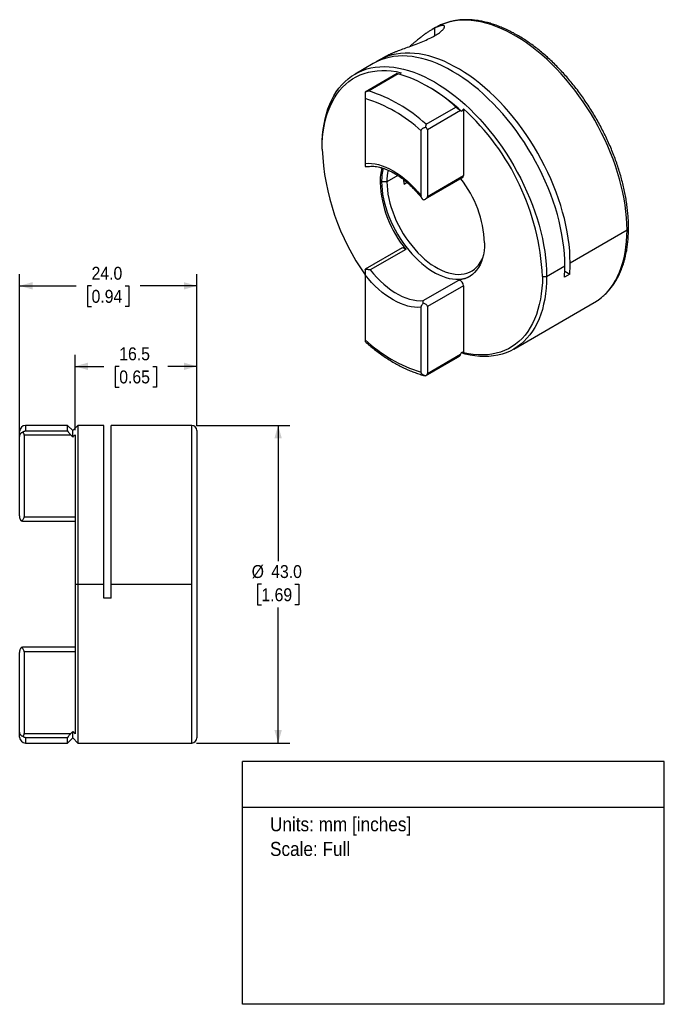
# Model space of a CAD drawing. Header units: millimetres. Extents: x 3 to 216, y 0 to 136.
# Tile 2 of 2: x 129 to 216, y 0 to 133. Entities that reach past the tile are written whole.
import ezdxf
from ezdxf.enums import TextEntityAlignment as Align

# ---------------------------------------------------------------- set-up
doc = ezdxf.new("R2010")
doc.units = ezdxf.units.MM
doc.header["$LTSCALE"] = 0.5
doc.linetypes.add('SLD-Solid', pattern=[0])
doc.layers.add('DIMENSIONS', color=140, linetype='SLD-Solid', lineweight=25)
doc.layers.add('TEXT', color=140, linetype='SLD-Solid', lineweight=25)
doc.layers.add('SLD-DEFPOINTS', color=7, linetype='Continuous', plot=False)
doc.layers.get('SLD-DEFPOINTS').off()
doc.styles.add('SLDTEXTSTYLE0', font='GOTHIC.TTF', dxfattribs={"width": 0.913})
doc.dimstyles.new('SLDDIMSTYLE1', dxfattribs={"dimtxt": 1.75, "dimasz": 1.75, "dimexe": 0, "dimexo": 0.0625, "dimgap": 0.4375, "dimtad": 0, "dimtih": 1, "dimtoh": 1, "dimdec": 1, "dimrnd": 1e-09, "dimzin": 4, "dimdsep": 46, "dimtxsty": 'SLDTEXTSTYLE0', "dimsah": 1, "dimcen": 0.09, "dimadec": 0, "dimazin": 1, "dimtfac": 1, "dimtdec": 1, "dimtofl": 0, "dimtmove": 0, "dimatfit": 3, "dimfxl": 0, "dimfrac": 2, "dimtolj": 1, "dimtzin": 12, "dimarcsym": 0})
doc.dimstyles.new('SLDDIMSTYLE2', dxfattribs={"dimtxt": 1.75, "dimasz": 1.75, "dimexe": 0, "dimexo": 0.0625, "dimgap": 0.4375, "dimtad": 0, "dimtih": 1, "dimtoh": 1, "dimdec": 1, "dimrnd": 1e-09, "dimzin": 12, "dimdsep": 46, "dimtxsty": 'SLDTEXTSTYLE0', "dimsah": 1, "dimcen": 0.09, "dimadec": 0, "dimazin": 3, "dimtfac": 1, "dimtdec": 1, "dimtofl": 0, "dimtmove": 0, "dimatfit": 3, "dimfxl": 0, "dimfrac": 2, "dimtolj": 1, "dimtzin": 12, "dimarcsym": 0})

# ---------------------------------------------------------------- blocks, each defined once
blk = doc.blocks.new('SW_NOTE_0')
at = {"layer": 'TEXT', "color": 0, "insert": (0, 2.43), "char_height": 1.905, "attachment_point": 1, "style": 'SLDTEXTSTYLE0'}
blk.add_mtext('Units: mm [inches]', dxfattribs=at)
blk = doc.blocks.new('SW_NOTE_0_1')
at = {"layer": 'TEXT', "color": 0, "insert": (0, 2.43), "char_height": 1.905, "attachment_point": 1, "style": 'SLDTEXTSTYLE0'}
blk.add_mtext('Scale: Full', dxfattribs=at)
blk = doc.blocks.new('Block1')
at = {"layer": 'TEXT'}
for p, q in [((215.9, 32.88), (158.75, 32.88)), ((158.75, 0), (158.75, 32.88)), ((215.9, 0), (215.9, 32.88)), ((158.75, 26.7), (215.9, 26.7)), ((215.9, 0), (158.75, 0))]:
    blk.add_line(p, q, dxfattribs=at)
at = {"layer": 'TEXT', "color": 140}
for name, p in [('SW_NOTE_0', (162.49, 22.9)), ('SW_NOTE_0_1', (162.49, 19.56))]:
    blk.add_blockref(name, p, dxfattribs=at)
at = {"layer": 'TEXT', "color": 140, "style": 'SLDTEXTSTYLE0', "width": 0.913, "flags": 2}
for tag, height, p in [('AUTOATTR0', 2.12, (179.45, 28.35)), ('AUTOATTR1_0', 2.38, (166.91, 14.94)), ('AUTOATTR1_1', 2.38, (164.9, 11.86)), ('AUTOATTR1_2', 2.38, (167.63, 8.78))]:
    blk.add_attdef(tag, text='', height=height, dxfattribs=at).set_placement(p, align=Align.BOTTOM_LEFT)
blk = doc.blocks.new('_D_1')
at = {"layer": 'DIMENSIONS'}
for p, q in [((152.52, 78.38), (165.18, 78.38)), ((163.59, 78.38), (163.59, 60.01)), ((161.33, 56.88), (160.8, 56.88)), ((160.8, 56.88), (160.8, 54.1)), ((165.86, 56.88), (166.39, 56.88)), ((166.39, 56.88), (166.39, 54.1)), ((160.8, 54.1), (161.33, 54.1)), ((163.59, 35.38), (163.59, 53.74)), ((166.39, 54.1), (165.86, 54.1)), ((152.52, 35.38), (165.18, 35.38))]:
    blk.add_line(p, q, dxfattribs=at)
for points in [[(163.59, 78.38), (163.09, 76.63), (164.09, 76.63)], [(163.59, 35.38), (164.09, 37.13), (163.09, 37.13)]]:
    blk.add_solid(points, dxfattribs=at)
at = {"layer": 'DIMENSIONS', "char_height": 1.75, "attachment_point": 1, "style": 'SLDTEXTSTYLE0'}
for s, insert in [('%%c', (160.01, 59.47)), ('43.0', (162.65, 59.47)), ('1.69', (161.33, 56.33))]:
    blk.add_mtext(s, dxfattribs=dict(at, insert=insert))
blk = doc.blocks.new('_D_2')
at = {"layer": 'DIMENSIONS'}
for p, q in [((136.08, 77.75), (136.08, 87.96)), ((152.58, 78.31), (152.58, 87.96)), ((136.08, 86.38), (140, 86.38)), ((142.07, 86.36), (141.54, 86.36)), ((141.54, 86.36), (141.54, 83.58)), ((146.6, 86.36), (147.13, 86.36)), ((147.13, 86.36), (147.13, 83.58)), ((152.58, 86.38), (148.67, 86.38)), ((141.54, 83.58), (142.07, 83.58)), ((147.13, 83.58), (146.6, 83.58))]:
    blk.add_line(p, q, dxfattribs=at)
for points in [[(136.08, 86.38), (137.83, 85.88), (137.83, 86.88)], [(152.58, 86.38), (150.83, 86.88), (150.83, 85.88)]]:
    blk.add_solid(points, dxfattribs=at)
at = {"layer": 'DIMENSIONS', "char_height": 1.75, "attachment_point": 1, "style": 'SLDTEXTSTYLE0'}
for s, insert in [('16.5', (142.07, 88.95)), ('0.65', (142.07, 85.82))]:
    blk.add_mtext(s, dxfattribs=dict(at, insert=insert))
blk = doc.blocks.new('_D_3')
at = {"layer": 'DIMENSIONS'}
for p, q in [((128.58, 77.5), (128.58, 98.87)), ((152.58, 78.31), (152.58, 98.87)), ((128.58, 97.28), (136.25, 97.28)), ((138.32, 97.27), (137.79, 97.27)), ((137.79, 97.27), (137.79, 94.49)), ((142.85, 97.27), (143.38, 97.27)), ((143.38, 97.27), (143.38, 94.49)), ((152.58, 97.28), (144.92, 97.28)), ((137.79, 94.49), (138.32, 94.49)), ((143.38, 94.49), (142.85, 94.49))]:
    blk.add_line(p, q, dxfattribs=at)
for points in [[(128.58, 97.28), (130.33, 96.78), (130.33, 97.78)], [(152.58, 97.28), (150.83, 97.78), (150.83, 96.78)]]:
    blk.add_solid(points, dxfattribs=at)
at = {"layer": 'DIMENSIONS', "char_height": 1.75, "attachment_point": 1, "style": 'SLDTEXTSTYLE0'}
for s, insert in [('24.0', (138.32, 99.86)), ('0.94', (138.32, 96.73))]:
    blk.add_mtext(s, dxfattribs=dict(at, insert=insert))

msp = doc.modelspace()

# ---------------------------------------------------------------- linework, layer by layer
for p, q in [((184.9, 132.25), (184.45, 131.99)), ((184.83, 131.16), (184.83, 132.19)), ((178.13, 128.34), (177.19, 127.8)), ((178.13, 128.34), (178.46, 128.52)), ((176.48, 127.39), (174.01, 125.96)), ((179.73, 126.01), (175.38, 123.5)), ((179.86, 125.99), (175.83, 123.66)), ((184.26, 124.04), (183.77, 124.32)), ((175.37, 122.63), (175.37, 113.86)), ((183.64, 119.15), (187.67, 121.48)), ((188.3, 121), (183.81, 118.42)), ((188.69, 121.26), (188.69, 112.2)), ((182.97, 109.48), (182.97, 118.25)), ((183.81, 118.42), (183.81, 109.38)), ((169.55, 115.79), (169.55, 116.12)), ((179.8, 112.23), (178.32, 111.38)), ((183.81, 109.38), (188.69, 112.2)), ((177.61, 111.38), (177.4, 111.26)), ((178.32, 111.38), (177.61, 111.38)), ((181.07, 111.26), (180.65, 111.02)), ((183.56, 109.04), (188.57, 111.93)), ((203.14, 100.4), (210.85, 104.85)), ((180.38, 102.43), (175.37, 99.53)), ((180.89, 102.2), (176.08, 99.43)), ((199.96, 98.56), (202.43, 99.99)), ((175.37, 98.75), (175.37, 89.98)), ((203.08, 98.88), (202.37, 98.47)), ((202.42, 99.26), (203.08, 98.88)), ((183.25, 95.29), (188.05, 98.07)), ((199.39, 98.56), (199.96, 98.56)), ((188.69, 97.28), (183.81, 94.46)), ((188.69, 97.28), (188.69, 88.21)), ((195.5, 88.72), (206.39, 95.01)), ((182.97, 85.6), (182.97, 94.37)), ((183.81, 94.46), (183.81, 85.43)), ((183.81, 85.43), (188.3, 88.02)), ((183.57, 85.09), (187.92, 87.6)), ((128.58, 76.87), (128.58, 77.58)), ((135.08, 78.38), (129.38, 78.38)), ((129.38, 78.38), (129.38, 77.65)), ((129.38, 77.65), (135.08, 77.65)), ((135.78, 77.68), (135.08, 78.38)), ((135.08, 77.65), (135.08, 78.38)), ((136.48, 78.38), (135.78, 77.68)), ((135.78, 76.8), (135.78, 77.68)), ((139.98, 78.38), (136.48, 78.38)), ((136.48, 78.38), (136.48, 56.88)), ((139.98, 56.88), (139.98, 78.38)), ((151.88, 78.38), (140.98, 78.38)), ((140.98, 56.88), (140.98, 78.38)), ((151.88, 56.88), (151.88, 78.38)), ((152.58, 77.68), (152.58, 36.08)), ((128.58, 66.13), (128.58, 76.87)), ((135.52, 77.07), (129.18, 77.07)), ((129.18, 77.07), (129.18, 66.01)), ((136.08, 77.11), (136.08, 56.88)), ((128.95, 65.43), (128.78, 65.45)), ((128.78, 65.45), (128.95, 65.43)), ((128.95, 65.41), (136.08, 65.41)), ((129.18, 66.01), (136.08, 66.01)), ((136.08, 56.88), (136.08, 36.64)), ((136.08, 56.88), (136.48, 56.88)), ((136.48, 56.88), (139.98, 56.88)), ((136.48, 56.88), (136.48, 35.38)), ((139.98, 54.98), (139.98, 56.88)), ((140.98, 54.98), (140.98, 56.88)), ((140.98, 56.88), (151.88, 56.88)), ((151.88, 35.38), (151.88, 56.88)), ((140.98, 54.98), (139.98, 54.98)), ((128.78, 48.3), (128.95, 48.32)), ((128.95, 48.32), (128.78, 48.3)), ((136.08, 48.34), (128.95, 48.34)), ((128.58, 36.88), (128.58, 47.62)), ((129.18, 47.74), (129.18, 36.68)), ((136.08, 47.74), (129.18, 47.74)), ((128.58, 36.18), (128.58, 36.88)), ((129.18, 36.68), (135.52, 36.68)), ((135.08, 36.1), (129.38, 36.1)), ((129.38, 36.1), (129.38, 35.38)), ((135.08, 35.38), (135.08, 36.1)), ((135.08, 35.38), (135.78, 36.08)), ((135.78, 36.08), (135.78, 36.95)), ((135.78, 36.08), (136.48, 35.38)), ((129.38, 35.38), (135.08, 35.38)), ((136.48, 35.38), (151.88, 35.38))]:
    msp.add_line(p, q)
at = {"flags": 128}
for points in [[(185.35, 132.49), (185.12, 132.37), (184.9, 132.25)], [(210.85, 104.85), (210.83, 105.66), (210.78, 106.49), (210.7, 107.34), (210.59, 108.19), (210.45, 109.06), (210.28, 109.94), (210.07, 110.83), (209.84, 111.72), (209.57, 112.62), (209.28, 113.51), (208.96, 114.41), (208.61, 115.31), (208.23, 116.2), (207.83, 117.09), (207.4, 117.97), (206.95, 118.84), (206.47, 119.7), (205.97, 120.55), (205.45, 121.38), (204.91, 122.2), (204.34, 123), (203.76, 123.78), (203.17, 124.54), (202.55, 125.27), (201.93, 125.98), (201.29, 126.67), (200.64, 127.33), (199.97, 127.96), (199.3, 128.56), (198.62, 129.12), (197.94, 129.66), (197.25, 130.16), (196.55, 130.63), (195.86, 131.06), (195.16, 131.45), (194.47, 131.81), (193.77, 132.13), (193.08, 132.41), (192.4, 132.65), (191.72, 132.85), (191.06, 133.01), (190.4, 133.13), (189.75, 133.21), (189.11, 133.25), (188.49, 133.25), (187.89, 133.2), (187.3, 133.12), (186.72, 132.99), (186.17, 132.82), (185.64, 132.62), (185.35, 132.49)], [(202.43, 99.99), (202.42, 100.81), (202.37, 101.65), (202.29, 102.5), (202.17, 103.37), (202.03, 104.24), (201.85, 105.13), (201.64, 106.03), (201.41, 106.93), (201.14, 107.83), (200.84, 108.74), (200.51, 109.64), (200.16, 110.55), (199.77, 111.45), (199.36, 112.34), (198.93, 113.23), (198.46, 114.11), (197.98, 114.98), (197.47, 115.83), (196.94, 116.67), (196.39, 117.49), (195.82, 118.29), (195.23, 119.07), (194.63, 119.83), (194.01, 120.57), (193.37, 121.28), (192.72, 121.97), (192.06, 122.62), (191.39, 123.25), (190.71, 123.85), (190.02, 124.41), (189.33, 124.94), (188.63, 125.44), (187.93, 125.9), (187.23, 126.32), (186.53, 126.71), (185.83, 127.06), (185.13, 127.37), (184.44, 127.64), (183.75, 127.87), (183.07, 128.06), (182.4, 128.2), (181.74, 128.31), (181.09, 128.37), (180.45, 128.4), (179.83, 128.38), (179.23, 128.31), (178.64, 128.21), (178.07, 128.07), (177.52, 127.88), (176.99, 127.65), (176.48, 127.39)], [(203.14, 100.4), (203.12, 101.21), (203.08, 102.04), (203, 102.89), (202.89, 103.74), (202.74, 104.61), (202.57, 105.49), (202.37, 106.38), (202.13, 107.27), (201.87, 108.17), (201.57, 109.06), (201.25, 109.96), (200.9, 110.86), (200.52, 111.75), (200.12, 112.64), (199.69, 113.52), (199.24, 114.39), (198.76, 115.25), (198.26, 116.1), (197.74, 116.94), (197.2, 117.75), (196.64, 118.55), (196.06, 119.33), (195.46, 120.09), (194.85, 120.82), (194.22, 121.54), (193.58, 122.22), (192.93, 122.88), (192.27, 123.51), (191.59, 124.11), (190.91, 124.67), (190.23, 125.21), (189.54, 125.71), (188.84, 126.18), (188.15, 126.61), (187.45, 127), (186.76, 127.36), (186.07, 127.68), (185.38, 127.96), (184.69, 128.2), (184.02, 128.4), (183.35, 128.56), (182.69, 128.68), (182.04, 128.76), (181.41, 128.8), (180.79, 128.8), (180.18, 128.75), (179.59, 128.67), (179.02, 128.54), (178.46, 128.38), (177.93, 128.17), (177.41, 127.92), (176.92, 127.64), (176.84, 127.58)], [(169.55, 116.12), (169.57, 116.92), (169.62, 117.7), (169.7, 118.46), (169.81, 119.19), (169.96, 119.9), (170.13, 120.59), (170.34, 121.24), (170.58, 121.86), (170.85, 122.46), (171.15, 123.02), (171.47, 123.55), (171.83, 124.04), (172.21, 124.5), (172.62, 124.92), (173.06, 125.31), (173.52, 125.65), (174.01, 125.96), (174.51, 126.23), (175.04, 126.45), (175.59, 126.64), (176.16, 126.78), (176.75, 126.89), (177.36, 126.95), (177.98, 126.97), (178.61, 126.94), (179.26, 126.88), (179.92, 126.77), (180.59, 126.63), (181.27, 126.44), (181.96, 126.21), (182.65, 125.94), (183.35, 125.63), (184.05, 125.28), (184.76, 124.89), (185.46, 124.47), (186.16, 124.01), (186.86, 123.51), (187.55, 122.98), (188.24, 122.42), (188.92, 121.82), (189.59, 121.2), (190.25, 120.54), (190.9, 119.85), (191.53, 119.14), (192.15, 118.41), (192.76, 117.65), (193.35, 116.86), (193.92, 116.06), (194.47, 115.24), (195, 114.4), (195.51, 113.55), (195.99, 112.68), (196.45, 111.8), (196.89, 110.92), (197.3, 110.02), (197.68, 109.12), (198.04, 108.21), (198.36, 107.31), (198.66, 106.4), (198.93, 105.5), (199.17, 104.6), (199.38, 103.7), (199.55, 102.82), (199.7, 101.94), (199.81, 101.07), (199.89, 100.22), (199.94, 99.38), (199.96, 98.56)], [(169.55, 115.79), (169.57, 116.6), (169.62, 117.39), (169.7, 118.15), (169.82, 118.89), (169.97, 119.6), (170.16, 120.29), (170.37, 120.95), (170.62, 121.57), (170.9, 122.16), (171.21, 122.72), (171.55, 123.24), (171.92, 123.73), (172.31, 124.18), (172.74, 124.59), (173.19, 124.96), (173.67, 125.29), (174.17, 125.58), (174.69, 125.83), (175.24, 126.04), (175.81, 126.2), (176.39, 126.32), (177, 126.4), (177.62, 126.44), (178.26, 126.43), (178.91, 126.37), (179.58, 126.28), (180.25, 126.14)], [(175.37, 113.86), (175.81, 113.88), (176.26, 113.86), (176.73, 113.79), (177.2, 113.69), (177.69, 113.54), (178.18, 113.35), (178.67, 113.12), (179.17, 112.85), (179.67, 112.55), (180.16, 112.2), (180.65, 111.83), (181.14, 111.42), (181.61, 110.97), (182.08, 110.5), (182.53, 110), (182.97, 109.48)], [(177.61, 111.38), (177.63, 110.83), (177.68, 110.26), (177.75, 109.67), (177.86, 109.08), (178, 108.48), (178.17, 107.87), (178.37, 107.26), (178.6, 106.65), (178.85, 106.04), (179.13, 105.44), (179.44, 104.85), (179.77, 104.27), (180.12, 103.7), (180.49, 103.15), (180.88, 102.61), (181.29, 102.1), (181.71, 101.61), (182.14, 101.15), (182.59, 100.71), (183.05, 100.3), (183.51, 99.93), (183.98, 99.58), (184.45, 99.27), (184.92, 99), (185.39, 98.77), (185.86, 98.57), (186.32, 98.41), (186.78, 98.29), (187.23, 98.21), (187.66, 98.17), (188.08, 98.18), (188.49, 98.22), (188.88, 98.3), (189.25, 98.43), (189.58, 98.58)], [(178.32, 111.38), (178.34, 110.83), (178.39, 110.26), (178.47, 109.68), (178.58, 109.09), (178.73, 108.49), (178.9, 107.89), (179.11, 107.28), (179.34, 106.68), (179.6, 106.08), (179.89, 105.49), (180.21, 104.9), (180.54, 104.33), (180.9, 103.78), (181.28, 103.24), (181.68, 102.72), (182.09, 102.23), (182.52, 101.76), (182.96, 101.32), (183.41, 100.91), (183.87, 100.54), (184.34, 100.19), (184.8, 99.89), (185.27, 99.61), (185.74, 99.38), (186.2, 99.19), (186.66, 99.04), (187.11, 98.93), (187.55, 98.86), (187.98, 98.83), (188.4, 98.85), (188.79, 98.9), (189.17, 99), (189.53, 99.14), (189.87, 99.32), (190.18, 99.55), (190.47, 99.81), (190.73, 100.1), (190.97, 100.44), (191.17, 100.8), (191.28, 101.02)], [(206.87, 95.31), (206.95, 95.36), (207.4, 95.71), (207.83, 96.09), (208.23, 96.51), (208.61, 96.97), (208.96, 97.47), (209.28, 97.99), (209.57, 98.55), (209.84, 99.14), (210.07, 99.77), (210.28, 100.42), (210.45, 101.09), (210.59, 101.8), (210.7, 102.53), (210.78, 103.28), (210.83, 104.05), (210.85, 104.85)], [(191.54, 103.09), (191.53, 102.54), (191.48, 102.01), (191.39, 101.5), (191.27, 101.02), (191.12, 100.56), (190.94, 100.14), (190.73, 99.76), (190.48, 99.41), (190.21, 99.09), (189.91, 98.82), (189.59, 98.58), (189.24, 98.39), (188.86, 98.24), (188.47, 98.13), (188.05, 98.07)], [(180.38, 102.43), (180.38, 102.43), (180.46, 102.45), (180.57, 102.44), (180.68, 102.39), (180.79, 102.31), (180.89, 102.2)], [(182.97, 94.37), (182.53, 94.35), (182.08, 94.37), (181.61, 94.44), (181.14, 94.54), (180.65, 94.69), (180.16, 94.88), (179.67, 95.11), (179.17, 95.38), (178.67, 95.68), (178.18, 96.03), (177.69, 96.4), (177.2, 96.81), (176.73, 97.25), (176.26, 97.73), (175.81, 98.23), (175.37, 98.75)], [(176.08, 99.43), (176.52, 98.9), (176.98, 98.4), (177.45, 97.93), (177.93, 97.49), (178.42, 97.08), (178.91, 96.71), (179.41, 96.38), (179.91, 96.1), (180.41, 95.85), (180.91, 95.64), (181.4, 95.48), (181.88, 95.37), (182.35, 95.3), (182.81, 95.27), (183.25, 95.29)], [(199.96, 98.56), (199.94, 97.76), (199.89, 96.98), (199.81, 96.22), (199.7, 95.49), (199.55, 94.78), (199.38, 94.09), (199.17, 93.44), (198.93, 92.81), (198.66, 92.22), (198.36, 91.66), (198.04, 91.13), (197.68, 90.64), (197.3, 90.18), (196.89, 89.76), (196.45, 89.37), (195.99, 89.03), (195.51, 88.72), (195, 88.45), (194.47, 88.23), (193.92, 88.04), (193.35, 87.9), (192.76, 87.79), (192.15, 87.73), (191.53, 87.71), (190.9, 87.73), (190.25, 87.8), (189.59, 87.9), (188.92, 88.05), (188.41, 88.19)], [(199.39, 98.56), (199.38, 97.75), (199.32, 96.97), (199.24, 96.2), (199.12, 95.46), (198.97, 94.75), (198.79, 94.06), (198.57, 93.41), (198.33, 92.78), (198.05, 92.19), (197.74, 91.63), (197.4, 91.11), (197.03, 90.62), (196.63, 90.17), (196.21, 89.76), (195.75, 89.39), (195.28, 89.06), (194.78, 88.77), (194.25, 88.52), (193.71, 88.31), (193.14, 88.15), (192.55, 88.03), (191.95, 87.95), (191.32, 87.92), (190.69, 87.93), (190.03, 87.98), (189.37, 88.07), (188.69, 88.21)], [(206.39, 95.01), (206.47, 95.05), (206.87, 95.31)]]:
    msp.add_lwpolyline(points, dxfattribs=at)
for centre, radius, start, end in [((174.09, 106.98), 19.87, 46.8814, 73.124), ((172.16, 103.43), 23.89, 46.9265, 59.5787), ((169.82, 104.24), 20.33, 47.1856, 72.8198), ((169.86, 104.32), 19.12, 46.7486, 73.2568), ((166.47, 96.92), 32.96, 2.8561, 47.6108), ((201.19, 117.11), 31.66, 182.3882, 215.425), ((185, 111.33), 7.6, 165.327, 180.5505), ((185.34, 111.44), 7.73, 166.7856, 180.4761), ((185.74, 111.44), 7.42, 168.1709, 180.4437), ((188.39, 112.17), 0.301, 305.6054, 5.7067), ((192.61, 111.92), 15.22, 182.4878, 219.6588), ((191.63, 112.78), 11.12, 185.7343, 189.147), ((176.41, 102.44), 15.15, 2.4561, 38.0839), ((183.49, 99.97), 18.94, 355.4577, 0.0518), ((184.2, 100.38), 18.94, 355.4577, 0.0518), ((187.91, 97.29), 0.788, 358.7095, 79.1445), ((188.48, 103.91), 19.12, 226.7486, 253.2568), ((129.38, 77.58), 0.8, 90, 180), ((151.88, 77.68), 0.7, 360, 90), ((129.38, 36.18), 0.8, 180, 270), ((151.88, 36.08), 0.7, 270, 0)]:
    msp.add_arc(centre, radius, start, end)
for points, knots in [([(178.46, 128.52), (178.51, 128.54), (178.6, 128.59), (178.75, 128.66), (178.9, 128.72), (179.05, 128.79), (179.21, 128.86), (179.37, 128.92), (179.53, 128.99), (179.89, 129.13), (180.46, 129.34), (181.33, 129.66), (182.26, 129.99), (183.19, 130.36), (184.07, 130.76), (184.85, 131.16), (185.47, 131.56), (185.9, 131.93), (186.14, 132.23), (186.16, 132.44), (186.01, 132.55), (185.77, 132.54), (185.53, 132.48), (185.32, 132.41), (185.09, 132.32), (184.91, 132.24), (184.83, 132.19)], [0, 0, 0, 0, 0.01668, 0.033049, 0.049112, 0.06487, 0.080328, 0.095488, 0.110356, 0.124934, 0.189, 0.249834, 0.313924, 0.376375, 0.438001, 0.499652, 0.561447, 0.623215, 0.685809, 0.750052, 0.811101, 0.875417, 0.904781, 0.935314, 0.967045, 1, 1, 1, 1]), ([(184.83, 132.19), (184.78, 132.17), (184.69, 132.12), (184.55, 132.04), (184.4, 131.96), (184.23, 131.86), (184.06, 131.75), (183.87, 131.63), (183.68, 131.5), (183.5, 131.37), (183.32, 131.25), (183.15, 131.12), (182.95, 130.96), (182.72, 130.79), (182.49, 130.6), (182.28, 130.43), (182.1, 130.28), (181.89, 130.1), (181.67, 129.91), (181.49, 129.75), (181.41, 129.69)], [0, 0, 0, 0, 0.046299, 0.094682, 0.145153, 0.197719, 0.252384, 0.309152, 0.368027, 0.429013, 0.470182, 0.519834, 0.577967, 0.644582, 0.712598, 0.770963, 0.819678, 0.858742, 0.93776, 1, 1, 1, 1]), ([(206.9, 95.33), (206.91, 95.33), (207.08, 95.44), (207.38, 95.68), (207.81, 96.04), (208.21, 96.44), (208.58, 96.88), (208.94, 97.34), (209.26, 97.84), (209.57, 98.36), (209.84, 98.92), (210.09, 99.5), (210.31, 100.11), (210.5, 100.74), (210.67, 101.4), (210.81, 102.08), (210.91, 102.79), (210.99, 103.51), (211.04, 104.26), (211.06, 105.02), (211.05, 105.79), (211.01, 106.59), (210.94, 107.39), (210.84, 108.2), (210.72, 109.03), (210.56, 109.86), (210.38, 110.7), (210.17, 111.55), (209.93, 112.4), (209.67, 113.25), (209.38, 114.1), (209.07, 114.95), (208.73, 115.8), (208.36, 116.64), (207.97, 117.48), (207.56, 118.31), (207.13, 119.13), (206.68, 119.94), (206.2, 120.74), (205.71, 121.53), (205.2, 122.3), (204.67, 123.06), (204.12, 123.8), (203.56, 124.52), (202.98, 125.22), (202.39, 125.9), (201.78, 126.55), (201.17, 127.18), (200.54, 127.79), (199.91, 128.37), (199.26, 128.92), (198.61, 129.45), (197.96, 129.94), (197.29, 130.41), (196.63, 130.84), (195.96, 131.24), (195.29, 131.61), (194.62, 131.94), (193.96, 132.24), (193.29, 132.5), (192.63, 132.73), (191.97, 132.92), (191.32, 133.08), (190.68, 133.19), (190.04, 133.27), (189.42, 133.31), (188.81, 133.32), (188.21, 133.28), (187.63, 133.21), (187.06, 133.1), (186.51, 132.95), (185.98, 132.77), (185.6, 132.62), (185.41, 132.52), (185.38, 132.5)], [0, 0, 0, 0, 0.001049, 0.014907, 0.028777, 0.042671, 0.056601, 0.070574, 0.084596, 0.098668, 0.112789, 0.126957, 0.141165, 0.155409, 0.169681, 0.183975, 0.198286, 0.212609, 0.226939, 0.241273, 0.255607, 0.26994, 0.28427, 0.298595, 0.312917, 0.327233, 0.341545, 0.355851, 0.370153, 0.384451, 0.398745, 0.413035, 0.427322, 0.441606, 0.455889, 0.470169, 0.484449, 0.498728, 0.513007, 0.527286, 0.541566, 0.555847, 0.57013, 0.584415, 0.598703, 0.612995, 0.62729, 0.64159, 0.655894, 0.670204, 0.684519, 0.69884, 0.713167, 0.727499, 0.741837, 0.75618, 0.770528, 0.784878, 0.799229, 0.813577, 0.827919, 0.842252, 0.856568, 0.870863, 0.88513, 0.899363, 0.913554, 0.927698, 0.941791, 0.955831, 0.969821, 0.983764, 0.997668, 1, 1, 1, 1]), ([(179.73, 126), (179.74, 126), (179.74, 126.01), (179.79, 126.01), (179.84, 125.99), (179.86, 125.99)], [0, 0, 0, 0, 0.299231, 0.655151, 1, 1, 1, 1]), ([(175.83, 123.66), (175.79, 123.66), (175.73, 123.64), (175.63, 123.61), (175.55, 123.58), (175.48, 123.55), (175.42, 123.52), (175.39, 123.5), (175.37, 123.49)], [0, 0, 0, 0, 0.216264, 0.412677, 0.589236, 0.745954, 0.88286, 1, 1, 1, 1]), ([(175.37, 123.49), (175.37, 123.47), (175.37, 123.42), (175.37, 123.33), (175.37, 123.25), (175.37, 123.17), (175.37, 123.06), (175.37, 122.93), (175.37, 122.77), (175.37, 122.68), (175.37, 122.63)], [0, 0, 0, 0, 0.112705, 0.218628, 0.318154, 0.41174, 0.49993, 0.67072, 0.8351, 1, 1, 1, 1]), ([(187.67, 121.48), (187.68, 121.47), (187.71, 121.44), (187.75, 121.41), (187.8, 121.37), (187.86, 121.32), (187.93, 121.26), (188.05, 121.18), (188.15, 121.1), (188.24, 121.04), (188.28, 121.01), (188.3, 121)], [0, 0, 0, 0, 0.061694, 0.123388, 0.186084, 0.250736, 0.372164, 0.500838, 0.750065, 0.873387, 1, 1, 1, 1]), ([(182.97, 118.25), (182.97, 118.27), (182.97, 118.31), (182.99, 118.37), (183.01, 118.43), (183.05, 118.49), (183.1, 118.54), (183.17, 118.6), (183.27, 118.67), (183.42, 118.72), (183.53, 118.74), (183.58, 118.75)], [0, 0, 0, 0, 0.083011, 0.16505, 0.246962, 0.329616, 0.413875, 0.50057, 0.650302, 0.816067, 1, 1, 1, 1]), ([(183.58, 118.75), (183.59, 118.77), (183.59, 118.82), (183.61, 118.89), (183.62, 118.97), (183.63, 119.06), (183.64, 119.12), (183.64, 119.15)], [0, 0, 0, 0, 0.151729, 0.318137, 0.499281, 0.707182, 1, 1, 1, 1]), ([(183.81, 118.42), (183.81, 118.48), (183.79, 118.54), (183.71, 118.65), (183.65, 118.71), (183.58, 118.75)], [0, 0, 0, 0, 0.5, 0.5, 1, 1, 1, 1]), ([(175.37, 113.86), (175.37, 113.85), (175.37, 113.81), (175.37, 113.76), (175.37, 113.71), (175.37, 113.66), (175.37, 113.6), (175.37, 113.53), (175.37, 113.48), (175.37, 113.46)], [0, 0, 0, 0, 0.0891206, 0.183471, 0.2833542, 0.3890075, 0.5006167, 0.7330983, 1, 1, 1, 1]), ([(175.37, 113.46), (175.49, 113.44), (175.64, 113.41), (175.77, 113.44), (175.79, 113.44)], [0, 0, 0, 0, 0.8462432, 1, 1, 1, 1]), ([(175.8, 113.44), (175.8, 113.44), (175.91, 113.46), (176.16, 113.47), (176.53, 113.47), (176.92, 113.43), (177.32, 113.35), (177.73, 113.24), (178.15, 113.1), (178.57, 112.92), (179, 112.71), (179.44, 112.46), (179.87, 112.19), (180.31, 111.88), (180.74, 111.54), (181.17, 111.18), (181.6, 110.78), (182.02, 110.36), (182.42, 109.92), (182.81, 109.47), (183.05, 109.16), (183.16, 109.02)], [0, 0, 0, 0, 0.000288, 0.058462, 0.115931, 0.172664, 0.228848, 0.284654, 0.340218, 0.395645, 0.451009, 0.506359, 0.561723, 0.617125, 0.67258, 0.728094, 0.783668, 0.8393, 0.894987, 0.950721, 1, 1, 1, 1]), ([(183.24, 108.92), (183.21, 108.95), (183.16, 109.01), (183.1, 109.1), (183.04, 109.19), (183, 109.28), (182.97, 109.38), (182.97, 109.45), (182.97, 109.48)], [0, 0, 0, 0, 0.181832, 0.34835, 0.499633, 0.682242, 0.848661, 1, 1, 1, 1]), ([(183.24, 108.92), (183.39, 108.95), (183.55, 109.01), (183.71, 109.14), (183.75, 109.19), (183.8, 109.29), (183.81, 109.34), (183.81, 109.38)], [0, 0, 0, 0, 0.5, 0.5, 0.75, 0.75, 1, 1, 1, 1]), ([(175.37, 99.47), (175.37, 99.5), (175.37, 99.54), (175.37, 99.53), (175.37, 99.53)], [0, 0, 0, 0, 0.763643, 1, 1, 1, 1]), ([(176.08, 99.43), (176.05, 99.44), (175.98, 99.45), (175.88, 99.46), (175.8, 99.47), (175.71, 99.48), (175.6, 99.48), (175.48, 99.48), (175.41, 99.47), (175.37, 99.47)], [0, 0, 0, 0, 0.157121, 0.292664, 0.4066443, 0.4990543, 0.683678, 0.8505172, 1, 1, 1, 1]), ([(175.37, 99.47), (175.37, 99.42), (175.37, 99.33), (175.37, 99.21), (175.37, 99.09), (175.37, 98.97), (175.37, 98.85), (175.37, 98.78), (175.37, 98.75)], [0, 0, 0, 0, 0.181832, 0.34835, 0.499633, 0.682242, 0.848661, 1, 1, 1, 1]), ([(182.97, 94.37), (182.97, 94.38), (182.97, 94.42), (182.98, 94.48), (183, 94.54), (183.02, 94.6), (183.06, 94.68), (183.13, 94.8), (183.2, 94.88), (183.24, 94.92)], [0, 0, 0, 0, 0.089121, 0.183471, 0.283354, 0.389008, 0.500617, 0.733098, 1, 1, 1, 1]), ([(183.24, 94.92), (183.24, 94.94), (183.23, 94.99), (183.22, 95.04), (183.22, 95.1), (183.22, 95.16), (183.23, 95.23), (183.24, 95.27), (183.25, 95.29)], [0, 0, 0, 0, 0.1105448, 0.2307926, 0.3609468, 0.501168, 0.7074756, 1, 1, 1, 1]), ([(183.81, 94.46), (183.81, 94.51), (183.8, 94.56), (183.75, 94.66), (183.71, 94.7), (183.55, 94.83), (183.39, 94.89), (183.24, 94.92)], [0, 0, 0, 0, 0.25, 0.25, 0.5, 0.5, 1, 1, 1, 1]), ([(175.37, 89.98), (175.37, 89.95), (175.37, 89.89), (175.37, 89.82), (175.37, 89.77), (175.37, 89.74), (175.37, 89.75), (175.37, 89.75)], [0, 0, 0, 0, 0.210666, 0.419216, 0.630599, 0.849721, 1, 1, 1, 1]), ([(175.37, 89.75), (175.42, 89.7), (175.68, 89.47), (176.16, 89.06), (176.82, 88.54), (177.47, 88.05), (178.14, 87.59), (178.8, 87.16), (179.47, 86.76), (180.14, 86.4), (180.82, 86.07), (181.48, 85.77), (182.15, 85.52), (182.8, 85.3), (183.24, 85.17), (183.45, 85.12), (183.46, 85.12)], [0, 0, 0, 0, 0.019275, 0.101048, 0.182859, 0.264709, 0.346596, 0.42852, 0.510475, 0.592456, 0.674454, 0.756452, 0.838429, 0.920362, 0.997731, 1, 1, 1, 1]), ([(188.3, 88.02), (188.26, 87.95), (188.18, 87.82), (188.04, 87.67), (187.95, 87.62), (187.92, 87.61)], [0, 0, 0, 0, 0.388956, 0.778472, 1, 1, 1, 1]), ([(183.58, 85.09), (183.55, 85.1), (183.48, 85.11), (183.38, 85.14), (183.3, 85.17), (183.22, 85.21), (183.13, 85.27), (183.05, 85.35), (182.98, 85.47), (182.97, 85.56), (182.97, 85.6)], [0, 0, 0, 0, 0.112705, 0.218628, 0.318154, 0.41174, 0.49993, 0.67072, 0.8351, 1, 1, 1, 1]), ([(183.58, 85.09), (183.65, 85.14), (183.71, 85.19), (183.79, 85.31), (183.81, 85.37), (183.81, 85.43)], [0, 0, 0, 0, 0.5, 0.5, 1, 1, 1, 1]), ([(128.58, 76.87), (128.59, 76.89), (128.59, 76.95), (128.6, 77.02), (128.62, 77.1), (128.64, 77.17), (128.68, 77.23), (128.73, 77.31), (128.8, 77.38), (128.9, 77.45), (128.98, 77.47), (129.02, 77.49)], [0, 0, 0, 0, 0.083011, 0.16505, 0.246962, 0.329616, 0.413875, 0.50057, 0.650302, 0.816067, 1, 1, 1, 1]), ([(129.02, 77.49), (129.04, 77.5), (129.08, 77.52), (129.14, 77.56), (129.2, 77.59), (129.29, 77.63), (129.35, 77.64), (129.38, 77.65)], [0, 0, 0, 0, 0.151729, 0.318137, 0.499281, 0.707182, 1, 1, 1, 1]), ([(129.18, 77.07), (129.18, 77.15), (129.17, 77.22), (129.11, 77.37), (129.07, 77.43), (129.02, 77.49)], [0, 0, 0, 0, 0.5, 0.5, 1, 1, 1, 1]), ([(135.08, 77.65), (135.09, 77.65), (135.09, 77.64), (135.09, 77.61), (135.11, 77.59), (135.13, 77.55), (135.17, 77.49), (135.25, 77.38), (135.34, 77.27), (135.44, 77.16), (135.5, 77.1), (135.52, 77.07)], [0, 0, 0, 0, 0.061694, 0.123388, 0.186084, 0.250736, 0.372164, 0.500838, 0.750065, 0.873387, 1, 1, 1, 1]), ([(128.78, 65.45), (128.76, 65.48), (128.72, 65.55), (128.68, 65.66), (128.64, 65.77), (128.61, 65.89), (128.59, 66.01), (128.59, 66.09), (128.58, 66.13)], [0, 0, 0, 0, 0.181832, 0.34835, 0.499633, 0.682242, 0.848661, 1, 1, 1, 1]), ([(128.78, 65.45), (128.89, 65.48), (129, 65.56), (129.11, 65.72), (129.14, 65.78), (129.18, 65.9), (129.18, 65.96), (129.18, 66.01)], [0, 0, 0, 0, 0.5, 0.5, 0.75, 0.75, 1, 1, 1, 1]), ([(128.58, 47.62), (128.59, 47.64), (128.59, 47.69), (128.59, 47.76), (128.61, 47.83), (128.62, 47.91), (128.65, 48.01), (128.7, 48.15), (128.75, 48.25), (128.78, 48.3)], [0, 0, 0, 0, 0.089121, 0.183471, 0.283354, 0.389008, 0.500617, 0.733098, 1, 1, 1, 1]), ([(129.18, 47.74), (129.18, 47.79), (129.18, 47.86), (129.14, 47.98), (129.11, 48.03), (129, 48.19), (128.89, 48.27), (128.78, 48.3)], [0, 0, 0, 0, 0.25, 0.25, 0.5, 0.5, 1, 1, 1, 1]), ([(129.02, 36.27), (129, 36.27), (128.95, 36.29), (128.88, 36.32), (128.82, 36.36), (128.77, 36.41), (128.7, 36.48), (128.64, 36.58), (128.59, 36.73), (128.59, 36.83), (128.58, 36.88)], [0, 0, 0, 0, 0.112705, 0.218628, 0.318154, 0.41174, 0.49993, 0.67072, 0.8351, 1, 1, 1, 1]), ([(129.02, 36.27), (129.07, 36.32), (129.11, 36.38), (129.17, 36.53), (129.18, 36.6), (129.18, 36.68)], [0, 0, 0, 0, 0.5, 0.5, 1, 1, 1, 1]), ([(129.38, 36.1), (129.36, 36.1), (129.31, 36.12), (129.23, 36.14), (129.17, 36.17), (129.11, 36.2), (129.06, 36.23), (129.03, 36.26), (129.02, 36.27)], [0, 0, 0, 0, 0.216264, 0.412677, 0.589236, 0.745954, 0.88286, 1, 1, 1, 1]), ([(135.52, 36.68), (135.5, 36.66), (135.47, 36.62), (135.42, 36.56), (135.33, 36.47), (135.25, 36.37), (135.17, 36.26), (135.12, 36.19), (135.09, 36.13), (135.09, 36.11), (135.08, 36.1)], [0, 0, 0, 0, 0.084663, 0.167675, 0.24948, 0.498871, 0.627518, 0.749022, 0.876493, 1, 1, 1, 1])]:
    msp.add_open_spline(points, degree=3, knots=knots)
for points in [[(180.12, 125.91), (180.16, 125.98), (180.21, 126.06), (180.25, 126.14)], [(188.48, 120.89), (188.42, 120.92), (188.36, 120.96), (188.3, 121)], [(188.69, 121.26), (188.62, 121.14), (188.55, 121.01), (188.48, 120.89)], [(188.3, 88.02), (188.36, 88.13), (188.42, 88.24), (188.48, 88.35)], [(188.48, 88.35), (188.55, 88.3), (188.62, 88.26), (188.69, 88.21)], [(135.78, 76.8), (135.7, 76.89), (135.61, 76.98), (135.52, 77.07)], [(136.08, 77.11), (135.98, 77.01), (135.88, 76.9), (135.78, 76.8)], [(135.52, 36.68), (135.61, 36.77), (135.7, 36.86), (135.78, 36.95)], [(135.78, 36.95), (135.88, 36.85), (135.98, 36.74), (136.08, 36.64)]]:
    msp.add_open_spline(points, degree=3)

# ---------------------------------------------------------------- block references
at = {"layer": 'SLD-DEFPOINTS'}
msp.add_blockref('Block1', (0, 0), dxfattribs=at)

# ---------------------------------------------------------------- dimensions: what is measured, and where the dimension line sits
at = {"layer": 'DIMENSIONS'}
for base, p2, dimstyle, picture, middle in [((128.58, 97.28), (128.58, 76.87), 'SLDDIMSTYLE1', '_D_3', (140.58, 97.28)), ((136.08, 86.38), (136.08, 77.11), 'SLDDIMSTYLE2', '_D_2', (144.33, 86.38))]:
    dim = msp.add_linear_dim(base=base, p1=(152.58, 77.68), p2=p2, dimstyle=dimstyle, dxfattribs=at)
    dim.commit()
    dim.dimension.update_dxf_attribs({"geometry": picture, "text_midpoint": middle, "dimtype": 160})
dim = msp.add_linear_dim(base=(163.59, 78.38), p1=(151.88, 35.38), p2=(151.88, 78.38), angle=90, text='%%c<>', dimstyle='SLDDIMSTYLE1', dxfattribs=at)
dim.commit()
dim.dimension.update_dxf_attribs({"geometry": '_D_1', "text_midpoint": (163.59, 56.88), "dimtype": 160})

doc.saveas('drawing.dxf')
